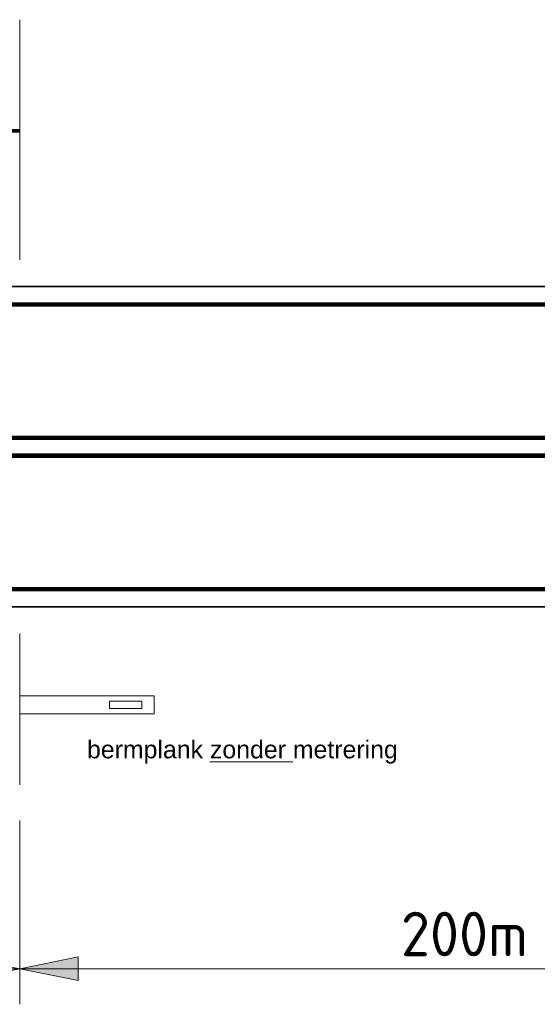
# Model space of a CAD drawing. Header units: metres. Extents: x -699 to 2316, y -1199 to 781.
# Tile 127 of 256: x -84.82 to -81.91, y -90.01 to -84.47. Entities that reach past the tile are written whole.
import ezdxf

# ---------------------------------------------------------------- set-up
doc = ezdxf.new("R2010")
doc.units = ezdxf.units.M
doc.header["$PDMODE"] = 1
for name, color, linetype, lineweight in [('B-WE-VW-VERKEERSTEKEN_BORD-G', 7, 'Continuous', 18), ('N-WE-VH-KANTVERHARDING-G', 210, 'Continuous', 35), ('N-WE-VW-MARKERING_LANGS_STREEP_DOORGETROKKEN_020-G', 7, 'Continuous', 18), ('X-XX-AL-AANPIJLING-M-100', 7, 'Continuous', 18)]:
    doc.layers.add(name, color=color, linetype=linetype, lineweight=lineweight)
doc.styles.add('ariel', font='arial.ttf')
doc.styles.add('NLCS-ISO Standaard', font='NLCS-ISO.ttf')
doc.dimstyles.new('NLCS-M100-T25-Pijl-A', dxfattribs={"dimtxt": 0.25, "dimasz": 0.1875, "dimexe": 0.2, "dimexo": 0.2, "dimgap": 0.06999999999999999, "dimtad": 1, "dimlfac": -1, "dimzin": 0, "dimdsep": 46, "dimtxsty": 'NLCS-ISO Standaard', "dimblk": 'Pijl', "dimblk1": 'Pijl', "dimblk2": 'Pijl', "dimcen": 2.5, "dimdle": 2, "dimclrd": 256, "dimclre": 256, "dimclrt": 256, "dimadec": 0, "dimazin": 0, "dimtfac": 1, "dimtofl": 0, "dimtmove": 0, "dimatfit": 3, "dimldrblk": 'Pijl', "dimfxl": 1, "dimtolj": 1, "dimtzin": 0, "dimlwd": 18, "dimlwe": 18, "dimarcsym": 0})

# ---------------------------------------------------------------- blocks, each defined once
blk = doc.blocks.new('Pijl')
h = blk.add_hatch(color=256)
h.paths.add_polyline_path([(2.220446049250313e-16, 0), (-1.75, 0.352142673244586), (-1.749922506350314, 1.310063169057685e-14)])
h.paths.add_polyline_path([(-1.749922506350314, 1.310063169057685e-14), (-1.749845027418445, -0.3520757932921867), (0, 0)])
for p, q in [((0, 0), (-1.75, 0.352142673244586)), ((-1.75, 0.352142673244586), (-1.749845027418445, -0.3520757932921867)), ((-1.901878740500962, 1.4210854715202e-14), (0, 0)), ((0, 0), (-1.749845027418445, -0.3520757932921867))]:
    blk.add_line(p, q)
blk = doc.blocks.new('*D620')
at = {"layer": 'Defpoints', "color": 0, "transparency": 16777216}
for p in [(-84.8172799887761, -88.77430228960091), (-89.81727998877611, -89.27430228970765), (-84.8172799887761, -89.80699782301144)]:
    blk.add_point(p, dxfattribs=at)
at = {"layer": 'X-XX-AL-AANPIJLING-M-100', "lineweight": 18, "transparency": 16777216}
for p, q in [((-84.8172799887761, -88.97430228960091), (-84.8172799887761, -90.00699782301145)), ((-89.81727998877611, -89.47430228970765), (-89.81727998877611, -90.00699782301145)), ((-89.62977998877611, -89.80699782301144), (-85.0047799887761, -89.80699782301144))]:
    blk.add_line(p, q, dxfattribs=at)
at = {"layer": 'X-XX-AL-AANPIJLING-M-100', "lineweight": 18, "transparency": 16777216, "xscale": 0.1875, "yscale": 0.1875, "zscale": 0.1875, "rotation": 180}
blk.add_blockref('Pijl', (-89.81727998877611, -89.80699782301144), dxfattribs=at)
at = {"layer": 'X-XX-AL-AANPIJLING-M-100', "lineweight": 18, "transparency": 16777216, "xscale": 0.1875, "yscale": 0.1875, "zscale": 0.1875}
blk.add_blockref('Pijl', (-84.8172799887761, -89.80699782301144), dxfattribs=at)
at = {"layer": 'X-XX-AL-AANPIJLING-M-100', "transparency": 16777216, "insert": (-87.31727998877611, -89.61199782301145), "char_height": 0.25, "attachment_point": 5, "style": 'NLCS-ISO Standaard'}
blk.add_mtext('\\A1;200m', dxfattribs=at)
blk = doc.blocks.new('*D621')
at = {"layer": 'Defpoints', "color": 0, "transparency": 16777216}
for p in [(-84.8172799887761, -88.77430228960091), (-79.81727998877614, -89.27430228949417), (-79.81727998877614, -89.80699782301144)]:
    blk.add_point(p, dxfattribs=at)
at = {"layer": 'X-XX-AL-AANPIJLING-M-100', "lineweight": 18, "transparency": 16777216}
for p, q in [((-84.8172799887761, -88.97430228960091), (-84.8172799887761, -90.00699782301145)), ((-79.81727998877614, -89.47430228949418), (-79.81727998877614, -90.00699782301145)), ((-84.6297799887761, -89.80699782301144), (-80.00477998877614, -89.80699782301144))]:
    blk.add_line(p, q, dxfattribs=at)
at = {"layer": 'X-XX-AL-AANPIJLING-M-100', "lineweight": 18, "transparency": 16777216, "xscale": 0.1875, "yscale": 0.1875, "zscale": 0.1875, "rotation": 180}
blk.add_blockref('Pijl', (-84.8172799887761, -89.80699782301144), dxfattribs=at)
at = {"layer": 'X-XX-AL-AANPIJLING-M-100', "lineweight": 18, "transparency": 16777216, "xscale": 0.1875, "yscale": 0.1875, "zscale": 0.1875}
blk.add_blockref('Pijl', (-79.81727998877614, -89.80699782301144), dxfattribs=at)
at = {"layer": 'X-XX-AL-AANPIJLING-M-100', "transparency": 16777216, "insert": (-82.31727998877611, -89.61199782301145), "char_height": 0.25, "attachment_point": 5, "style": 'NLCS-ISO Standaard'}
blk.add_mtext('\\A1;200m', dxfattribs=at)

msp = doc.modelspace()

# ---------------------------------------------------------------- linework, layer by layer
at = {"layer": 'B-WE-VW-VERKEERSTEKEN_BORD-G', "color": 8, "lineweight": 5}
for p, q in [((-84.81503448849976, -88.27430228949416), (-84.06050212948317, -88.27430228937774)), ((-84.06050212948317, -88.27430228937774), (-84.06050212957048, -88.37477327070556)), ((-84.3120364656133, -88.30444358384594), (-84.3120364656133, -88.34463197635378)), ((-84.13083181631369, -88.30444358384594), (-84.31167958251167, -88.30444358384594)), ((-84.13083181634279, -88.34463197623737), (-84.31167958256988, -88.34463197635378)), ((-84.13083181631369, -88.30444358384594), (-84.13083181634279, -88.34463197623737)), ((-84.8172799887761, -88.37477327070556), (-84.06050212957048, -88.37477327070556))]:
    msp.add_line(p, q, dxfattribs=at)
at = {"layer": 'B-WE-VW-VERKEERSTEKEN_BORD-G', "color": 8, "lineweight": 5, "const_width": 0.02}
msp.add_lwpolyline([(-85.55017558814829, -85.09930228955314), (-84.81727998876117, -85.09930228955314)], dxfattribs=at)
at = {"layer": 'N-WE-VH-KANTVERHARDING-G', "color": 8, "lineweight": 5}
for p, q in [((-84.8172799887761, -85.82430228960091), (-84.8172799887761, -84.47430228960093)), ((-84.8172799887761, -88.77430228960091), (-84.8172799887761, -87.9243022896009))]:
    msp.add_line(p, q, dxfattribs=at)
at = {"layer": 'N-WE-VH-KANTVERHARDING-G', "flags": 128}
for points in [[(-96.00524358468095, -85.97430229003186), (-73.73754350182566, -85.97430228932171)], [(-96.00524358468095, -87.77430229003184), (-73.73754350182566, -87.7743022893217)]]:
    msp.add_lwpolyline(points, dxfattribs=at)
at = {"layer": 'N-WE-VW-MARKERING_LANGS_STREEP_DOORGETROKKEN_020-G', "color": 253, "linetype": 'Continuous', "const_width": 0.025, "flags": 128}
for points in [[(-96.00524358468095, -86.07430229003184), (-73.73754350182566, -86.0743022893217)], [(-96.00524358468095, -86.82430229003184), (-73.73754350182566, -86.8243022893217)], [(-96.00524358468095, -86.92430229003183), (-73.73754350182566, -86.92430228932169)], [(-96.00524358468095, -87.67430229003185), (-73.73754350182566, -87.6743022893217)]]:
    msp.add_lwpolyline(points, dxfattribs=at)

# ---------------------------------------------------------------- dimensions: what is measured, and where the dimension line sits
at = {"layer": 'X-XX-AL-AANPIJLING-M-100'}
for base, p1, p2, picture, middle in [((-84.8172799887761, -89.80699782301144), (-89.81727998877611, -89.27430228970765), (-84.8172799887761, -88.77430228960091), '*D620', (-87.31727998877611, -89.61199782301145)), ((-79.81727998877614, -89.80699782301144), (-84.8172799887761, -88.77430228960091), (-79.81727998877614, -89.27430228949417), '*D621', (-82.31727998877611, -89.61199782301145))]:
    dim = msp.add_linear_dim(base=base, p1=p1, p2=p2, text='200m', dimstyle='NLCS-M100-T25-Pijl-A', dxfattribs=at)
    dim.commit()
    dim.dimension.update_dxf_attribs({"geometry": picture, "text_midpoint": middle})

# ---------------------------------------------------------------- next in the draw order: texts
at = {"layer": 'B-WE-VW-VERKEERSTEKEN_BORD-G', "color": 8, "insert": (-84.43889105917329, -88.52477327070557), "char_height": 0.1, "width": 1.756744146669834, "attachment_point": 1, "style": 'ariel', "bg_fill": 3, "box_fill_scale": 1.1, "bg_fill_color": 256, "bg_fill_transparency": 0}
msp.add_mtext('bermplank {\\Lzonder} metrering', dxfattribs=at)

doc.saveas('drawing.dxf')
